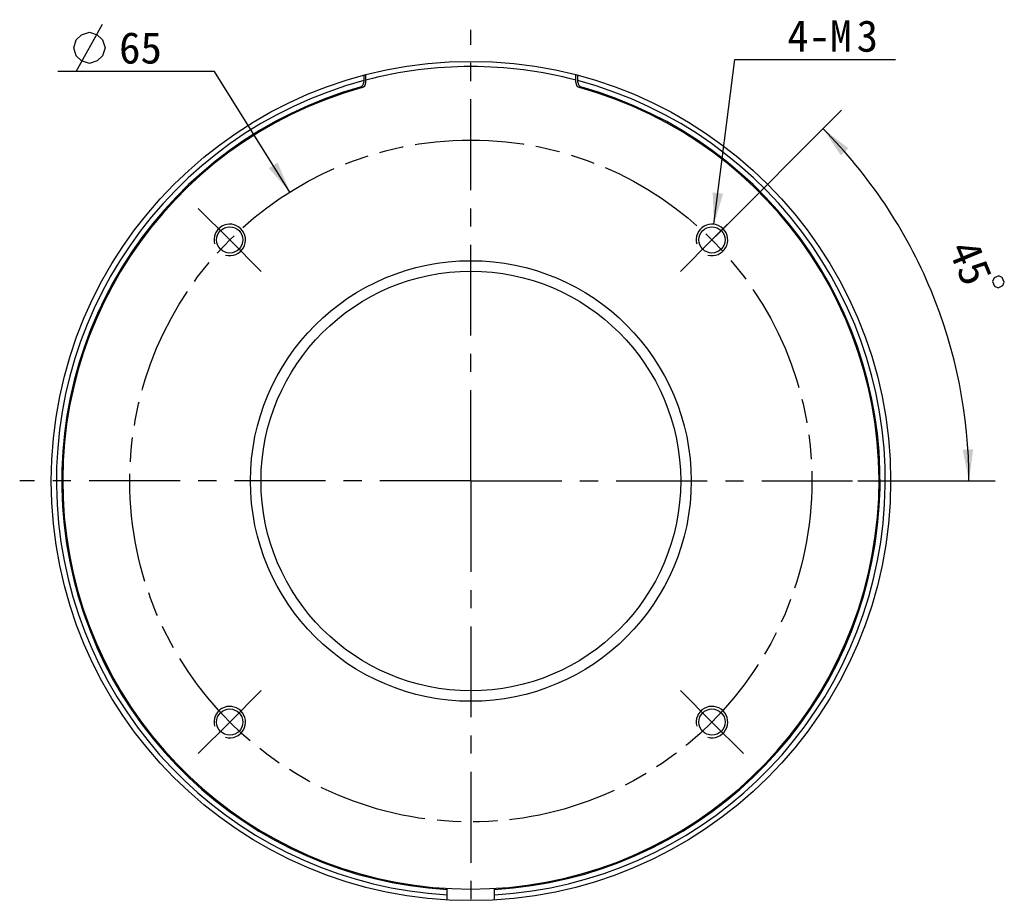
# Model space of a CAD drawing. Header units: millimetres. Extents: x 100 to 219, y 14 to 231.
# Tile 2 of 5: x 100 to 194, y 87 to 171. Entities that reach past the tile are written whole.
import ezdxf
from ezdxf.enums import TextEntityAlignment as Align

# ---------------------------------------------------------------- set-up
doc = ezdxf.new("R2010")
doc.units = ezdxf.units.MM
doc.header["$LTSCALE"] = 23.1
doc.linetypes.add('CENTER', pattern=[0.6, 0.375, -0.075, 0.075, -0.075])
doc.linetypes.add('PHANTOM', pattern=[0.8, 0.45, -0.05, 0.1, -0.05, 0.1, -0.05])
doc.layers.get('0').update_dxf_attribs({"linetype": 'CONTINUOUS'})
for name, color, linetype in [('00_COMPONENTS', 7, 'CONTINUOUS'), ('03_ALL_AXES', 7, 'CONTINUOUS'), ('07_ALL_HOLES', 7, 'CONTINUOUS'), ('51__DRAFT_DIMS', 7, 'CONTINUOUS')]:
    doc.layers.add(name, color=color, linetype=linetype)
doc.styles.get("Standard").update_dxf_attribs({"font": 'simfang.ttf'})
doc.dimstyles.new('DIMSTYLE_1', dxfattribs={"dimtxt": 3, "dimasz": 3, "dimexe": 2.5, "dimexo": 0.5, "dimgap": 3, "dimtad": 1, "dimdec": 1, "dimdsep": 46, "dimtxsty": 'STANDARD', "dimblk": '_FILLED', "dimblk1": '_FILLED', "dimblk2": '_FILLED', "dimcen": 0.09, "dimclrt": 3, "dimazin": 2, "dimtp": 0.5, "dimtm": 0.5, "dimtfac": 1, "dimtdec": -1, "dimtofl": 0, "dimtmove": 0, "dimatfit": 3, "dimldrblk": '_FILLED', "dimfxl": 1, "dimtolj": 1, "dimarcsym": 0})
doc.dimstyles.new('DIMSTYLE_2', dxfattribs={"dimtxt": 3, "dimasz": 3, "dimexe": 2.5, "dimexo": 0.5, "dimtad": 1, "dimdsep": 46, "dimtxsty": 'STANDARD', "dimblk": '_FILLED', "dimblk1": '_FILLED', "dimblk2": '_FILLED', "dimcen": 0.09, "dimclrt": 3, "dimazin": 2, "dimtp": 0.1, "dimtm": 0.1, "dimtfac": 1, "dimtofl": 0, "dimtmove": 0, "dimatfit": 1, "dimldrblk": '_FILLED', "dimfxl": 1, "dimtolj": 1, "dimarcsym": 0})
doc.dimstyles.new('DIMSTYLE_5', dxfattribs={"dimtxt": 3, "dimasz": 3, "dimexe": 2.5, "dimexo": 0.5, "dimtad": 1, "dimdsep": 46, "dimtxsty": 'STANDARD', "dimblk": '_FILLED', "dimblk1": '_FILLED', "dimblk2": '_FILLED', "dimcen": 0.09, "dimazin": 2, "dimtp": 0.1, "dimtm": 0.1, "dimtfac": 1, "dimtofl": 0, "dimtmove": 0, "dimatfit": 1, "dimldrblk": '_FILLED', "dimfxl": 1, "dimtolj": 1, "dimarcsym": 0})

# ---------------------------------------------------------------- blocks, each defined once
blk = doc.blocks.new('*D1')
at = {"layer": '51__DRAFT_DIMS', "color": 4}
for p, q in [((166.771, 150.558), (178.772, 162.559)), ((180.328, 127.224), (193.409, 127.224))]:
    blk.add_line(p, q, dxfattribs=at)
for start, end in [(22.5, 45), (0, 22.5)]:
    blk.add_arc((143.437, 127.224), 47.472, start, end, dxfattribs=at)
for points in [[(179.422, 158.946), (177.005, 160.792), (178.693, 158.262)], [(190.314, 130.206), (190.909, 127.224), (191.314, 130.238)]]:
    blk.add_solid(points, dxfattribs=at)
at = {"layer": '51__DRAFT_DIMS', "color": 3}
blk.add_text('45', height=3, rotation=-67.5, dxfattribs=at).set_placement((189.684, 147.462), align=Align.CENTER)
blk = doc.blocks.new('_FILLED')
at = {"color": 0, "linetype": 'ByBlock'}
blk.add_solid([(0, 0), (-1, 0.167), (-1, -0.167)], dxfattribs=at)
blk = doc.blocks.new('*D2')
at = {"layer": '51__DRAFT_DIMS', "color": 4}
for p, q in [((166.606, 151.693), (168.597, 167.391)), ((168.597, 167.391), (172.097, 167.391)), ((172.097, 167.391), (183.91, 167.391))]:
    blk.add_line(p, q, dxfattribs=at)
at = {"layer": '51__DRAFT_DIMS', "color": 4, "xscale": 3, "yscale": 3, "zscale": 3, "rotation": 262.771998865}
blk.add_blockref('_FILLED', (166.606, 151.693), dxfattribs=at)
at = {"layer": '51__DRAFT_DIMS', "color": 3}
for s, p in [('4-M', (173.597, 168.141)), ('3', (180.207, 168.141))]:
    blk.add_text(s, height=3, dxfattribs=at).set_placement(p)
blk = doc.blocks.new('*D6')
at = {"color": 1}
for p, q in [((115.491, 166.261), (104.084, 166.261)), ((118.991, 166.261), (115.491, 166.261)), ((126.187, 154.768), (118.991, 166.261))]:
    blk.add_line(p, q, dxfattribs=at)
at = {"color": 1, "xscale": 3, "yscale": 3, "zscale": 3, "rotation": 302.0560576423}
blk.add_blockref('_FILLED', (126.187, 154.768), dxfattribs=at)
at = {"color": 1}
blk.add_text('65', height=3, dxfattribs=at).set_placement((113.991, 167.011), align=Align.RIGHT)

msp = doc.modelspace()

# ---------------------------------------------------------------- linework, layer by layer
at = {"color": 1}
msp.add_line((105.8343, 166.2607), (108.3343, 170.7607), dxfattribs=at)
msp.add_lwpolyline([(105.5843, 168.5107), (105.8343, 169.2607), (106.3343, 169.7607), (107.0843, 170.0107), (107.8343, 169.7607), (108.3343, 169.2607), (108.5843, 168.5107), (108.3343, 167.7607), (107.8343, 167.2607), (107.0843, 167.0107), (106.3343, 167.2607), (105.8343, 167.7607), (105.5843, 168.5107)], dxfattribs=at)
at = {"layer": '00_COMPONENTS', "color": 7}
for p, q in [((133.2367, 165.9013), (133.2367, 165.384)), ((133.2367, 165.3837), (133.2367, 165.2468)), ((133.4367, 165.1988), (133.4367, 165.9535)), ((153.4367, 165.1988), (153.4367, 165.9535)), ((153.6367, 165.384), (153.6367, 165.9013)), ((153.6367, 165.2468), (153.6367, 165.3837)), ((141.1867, 87.287), (141.1867, 88.397)), ((145.6867, 87.287), (145.6867, 88.397))]:
    msp.add_line(p, q, dxfattribs=at)
for centre, radius in [((143.4367, 127.2236), 40), ((120.4557, 150.2046), 1.25), ((166.4177, 150.2046), 1.25), ((143.4367, 127.2236), 21), ((143.4367, 127.2236), 20), ((120.4557, 104.2427), 1.25), ((166.4177, 104.2427), 1.25)]:
    msp.add_circle(centre, radius, dxfattribs=at)
for centre, radius, start, end in [((143.4367, 127.2236), 39.5, 75.335146, 104.664854), ((143.4367, 127.2236), 39.5, 104.965046, 266.734548), ((132.7367, 165.2468), 0.5, 285.717, 360), ((132.9367, 165.1988), 0.5, 285.455951, 360), ((143.4367, 127.2236), 39.5, 273.265452, 75.034957), ((153.9367, 165.1988), 0.5, 180, 254.544049), ((154.1367, 165.2468), 0.5, 180, 254.283), ((143.4367, 127.2236), 39, 105.717, 266.692638), ((143.4367, 127.2236), 38.9, 105.455951, 74.544049), ((143.4367, 127.2236), 39, 273.307362, 74.283)]:
    msp.add_arc(centre, radius, start, end, dxfattribs=at)
at = {"layer": '00_COMPONENTS', "color": 4}
for centre in [(120.4557, 150.2046), (166.4177, 150.2046), (120.4557, 104.2427), (166.4177, 104.2427)]:
    msp.add_arc(centre, 1.5, 255, 195, dxfattribs=at)
at = {"layer": '03_ALL_AXES', "color": 1, "linetype": 'CENTER'}
for q in [(143.4367, 170.2236), (100.4367, 127.2236), (143.4367, 84.2236), (186.4367, 127.2236)]:
    msp.add_line((143.4367, 127.2236), q, dxfattribs=at)
at = {"layer": '07_ALL_HOLES', "color": 1, "linetype": 'CENTER'}
for p, q in [((120.4557, 150.2046), (117.4505, 153.2098)), ((166.4177, 150.2046), (169.4229, 153.2098)), ((120.4557, 150.2046), (123.461, 147.1994)), ((166.4177, 150.2046), (163.4125, 147.1994)), ((120.4557, 104.2427), (123.461, 107.2479)), ((166.4177, 104.2427), (163.4125, 107.2479)), ((120.4557, 104.2427), (117.4505, 101.2375)), ((166.4177, 104.2427), (169.4229, 101.2375))]:
    msp.add_line(p, q, dxfattribs=at)
at = {"layer": '07_ALL_HOLES', "color": 1, "linetype": 'PHANTOM'}
msp.add_circle((143.4367, 127.2236), 32.5, dxfattribs=at)
at = {"layer": '51__DRAFT_DIMS', "color": 3}
msp.add_lwpolyline([(193.7609, 146.7663), (193.2989, 146.575), (193.1636, 146.2484), (193.355, 145.7864), (193.6816, 145.6511), (194.1436, 145.8425), (194.2789, 146.1691), (194.0875, 146.631), (193.7609, 146.7663)], dxfattribs=at)
at = {"layer": '51__DRAFT_DIMS', "color": 4}
msp.add_arc((166.4177, 150.2046), 1.5, 64.33705, 90, dxfattribs=at)

# ---------------------------------------------------------------- dimensions: what is measured, and where the dimension line sits
at = {"color": 1}
dim = msp.add_diameter_dim_2p(p1=(126.1874, 154.7683), p2=(160.6861, 99.6789), text='%%c<>', dimstyle='DIMSTYLE_5', override={"dimtih": 1, "dimtoh": 1, "dimpost": '<>'}, dxfattribs=at)
dim.commit()
dim.dimension.update_dxf_attribs({"geometry": '*D6', "text_midpoint": (111.7874, 168.5107), "dimtype": 163})
at = {"layer": '51__DRAFT_DIMS', "color": 4}
dim = msp.add_diameter_dim_2p(p1=(166.6064, 151.6927), p2=(166.229, 148.7165), text='4-M<>', dimstyle='DIMSTYLE_2', override={"dimtih": 1, "dimtoh": 1, "dimpost": '<>'}, dxfattribs=at)
dim.commit()
dim.dimension.update_dxf_attribs({"geometry": '*D2', "text_midpoint": (178.0036, 169.6408), "dimtype": 163})
dim = msp.add_angular_dim_2l(base=(187.2952, 145.3904), line1=((179.353, 127.2236), (179.8277, 127.2236)), line2=((166.082, 149.8689), (166.4177, 150.2046)), dimstyle='DIMSTYLE_1', dxfattribs=at)
dim.commit()
dim.dimension.update_dxf_attribs({"geometry": '*D1', "text_midpoint": (186.9376, 146.2308), "dimtype": 162})

doc.saveas('drawing.dxf')
